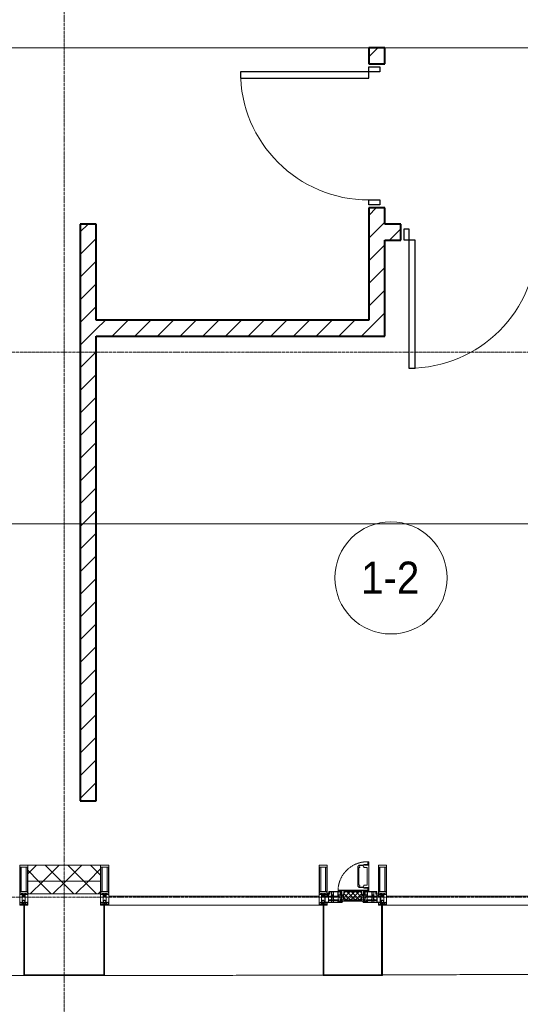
# Model space of a CAD drawing. Header units: millimetres. Extents: x 5617 to 107604, y 7718 to 206326.
# Tile 38 of 65: x 53114 to 56237, y 14731 to 20875. Entities that reach past the tile are written whole.
import ezdxf

# ---------------------------------------------------------------- set-up
doc = ezdxf.new("R2010")
doc.units = ezdxf.units.MM
for name, pattern in [('-D1-02х01', [3, 2, -1]), ('ADSK_Линия сетки', [25, 20, -2.5, 0, -2.5]), ('Линия сетки', [25, 20, -2.5, 0, -2.5])]:
    doc.linetypes.add(name, pattern=pattern)
for name, color, linetype, lineweight in [('Двери', 7, 'Continuous', 18), ('Импосты витража', 7, 'Continuous', 18), ('Колонны', 7, 'Continuous', 18), ('Марки помещений', 7, 'Continuous', 20), ('Окна', 7, 'Continuous', 18), ('Оси', 7, 'Continuous', 9), ('Панели витража', 7, 'Continuous', 18), ('Перекрытия', 7, 'Continuous', 18), ('Стены разрез', 7, 'Continuous', 40), ('Стены штриховка', 7, 'Continuous', 40), ('Форма', 7, 'Continuous', 18), ('Элементы узлов', 7, 'Continuous', 18)]:
    doc.layers.add(name, color=color, linetype=linetype, lineweight=lineweight)
doc.styles.add('Arial_3', font='arial.ttf', dxfattribs={"width": 0.9, "height": 200})
pattern_1 = [(45, (0, 0), (-70.71068, 70.71068), [])]
pattern_2 = [(45, (0, 0), (-70.71068, 70.71068), []), (135, (0, 0), (-70.71068, -70.71068), [])]

# ---------------------------------------------------------------- blocks, each defined once
blk = doc.blocks.new('A_DOR_Door - Вн_3_Одинарная_900x2100-2977806-МКСС_К4_L17_58_200_')
at = {"layer": 'Двери', "color": 253, "lineweight": 30, "true_color": 0xaaaaaa}
for p, q in [((-430, 20), (-400, 20)), ((-430, -50), (-430, 20)), ((-400, 20), (-400, -50)), ((400, -50), (400, 20)), ((400, 20), (430, 20)), ((430, 20), (430, -50)), ((-400, -50), (-430, -50)), ((-400, -50), (-400, -850)), ((-360, -50), (-400, -50)), ((-400, -50), (-400, -850)), ((-360, -850), (-360, -50)), ((430, -50), (400, -50)), ((-400, -850), (-360, -850))]:
    blk.add_line(p, q, dxfattribs=at)
at = {"layer": 'Двери', "color": 254, "lineweight": 9, "true_color": 0xd4d4d4}
blk.add_arc((-400, -50), 800, 270, 0, dxfattribs=at)
blk = doc.blocks.new('135_SLK_K4_AR_rvt-1-МКСС_К4_L17_58_200_')
at = {"layer": 'Стены разрез', "lineweight": 9, "true_color": 0xaaaaaa}
h = blk.add_hatch(dxfattribs=at)
h.set_pattern_fill('FP_3', color=253, style=0, pattern_type=2)
h.set_pattern_definition(pattern_1)
h.paths.add_polyline_path([(127950, 19000), (127950, 19700), (127850, 19700), (127850, 19000), (127900.1, 19000)])
h.paths.add_polyline_path([(127850, 20600), (127950, 20600), (127950, 20700), (127850, 20700)])
h = blk.add_hatch(dxfattribs=at)
h.set_pattern_fill('FP_3', color=253, style=0, pattern_type=2)
h.set_pattern_definition(pattern_1)
h.paths.add_polyline_path([(126150, 16000), (126150, 19600), (126050, 19600), (126050, 16000)])
h = blk.add_hatch(dxfattribs=at)
h.set_pattern_fill('FP_3', color=253, style=0, pattern_type=2)
h.set_pattern_definition(pattern_1)
h.paths.add_polyline_path([(129650, 19500), (129750, 19500), (129750, 19600), (128950, 19600), (128950, 19500)])
h.paths.add_polyline_path([(127950, 19500), (128050, 19500), (128050, 19600), (127950, 19600)])
h = blk.add_hatch(dxfattribs=at)
h.set_pattern_fill('FP_3', color=253, style=0, pattern_type=2)
h.set_pattern_definition(pattern_1)
h.paths.add_polyline_path([(127950, 18900), (127950, 19000), (126150, 19000), (126150, 18900), (127900.1, 18900)])
at = {"layer": 'Перекрытия', "color": 253, "true_color": 0xaaaaaa}
for p, q in [((127850, 20700), (125150, 20700)), ((130100, 20700), (127950, 20700))]:
    blk.add_line(p, q, dxfattribs=at)
at = {"layer": 'Стены разрез', "color": 253, "true_color": 0xaaaaaa}
for p, q in [((127950, 20700), (127850, 20700)), ((127850, 20700), (127850, 20600)), ((127950, 20600), (127950, 20700)), ((127850, 20600), (127950, 20600)), ((127950, 19700), (127850, 19700)), ((127850, 19700), (127850, 19000)), ((127950, 19600), (127950, 19700)), ((126050, 19600), (126050, 16000)), ((126150, 19600), (126050, 19600)), ((126150, 19000), (126150, 19600)), ((128050, 19600), (127950, 19600)), ((128050, 19500), (128050, 19600)), ((127950, 19000), (127950, 19500)), ((127950, 19500), (128050, 19500)), ((127850, 19000), (126150, 19000)), ((127950, 18900), (127950, 19000)), ((126150, 16000), (126150, 18900)), ((126150, 18900), (127950, 18900)), ((126050, 16000), (126150, 16000))]:
    blk.add_line(p, q, dxfattribs=at)
at = {"layer": 'Двери', "color": 253, "lineweight": 18, "true_color": 0xaaaaaa, "rotation": 270}
blk.add_blockref('A_DOR_Door - Вн_3_Одинарная_900x2100-2977806-МКСС_К4_L17_58_200_', (127900, 20150), dxfattribs=at)
at = {"layer": 'Двери', "color": 253, "lineweight": 18, "true_color": 0xaaaaaa}
blk.add_blockref('A_DOR_Door - Вн_3_Одинарная_900x2100-2977806-МКСС_К4_L17_58_200_', (128500, 19550), dxfattribs=at)
blk = doc.blocks.new('System Panel - A_PAN_Glass-7508020-МКСС_К4_L17_58_200_')
at = {"layer": 'Панели витража', "color": 253, "lineweight": 5, "true_color": 0xaaaaaa}
for p, q in [((656.25, 55), (-656.25, 55)), ((-656.25, 55), (-656.25, 0)), ((-656.25, 0), (656.25, 0)), ((656.25, 0), (656.25, 55))]:
    blk.add_line(p, q, dxfattribs=at)
blk = doc.blocks.new('A_PAN_Створка - 383мм-7508021-МКСС_К4_L17_58_200_')
at = {"layer": 'Панели витража', "lineweight": 5}
h = blk.add_hatch(dxfattribs=at)
h.set_pattern_fill('FP_5', color=256, style=0, pattern_type=2)
h.set_pattern_definition([(45, (-127750, -15350), (-14.1421356, 14.1421356), []), (135, (-127750, -15350), (-14.1421356, -14.1421356), [])])
h.paths.add_polyline_path([(-54.5, 31.8), (54.5, 31.8), (54.9, 34.1), (57.2, 36.4), (57.2, 60.8), (54.6, 63.4), (53.6, 82.7), (-54.6, 81.8), (-54.6, 63.4), (-57.2, 60.8), (-57.2, 36.4), (-54.9, 34.1)])
at = {"layer": 'Окна', "lineweight": 5}
for p, q in [((39.7, 249), (31.1, 240.4)), ((70.1, 249), (39.7, 249)), ((45.9, 246.8), (45, 244.7)), ((63.3, 246.8), (45.9, 246.8)), ((64.1, 245), (63.3, 246.8)), ((70.1, 252.9), (70.1, 249)), ((95.1, 252.9), (70.1, 252.9)), ((74.1, 248.4), (74.1, 252.9)), ((89.1, 248.4), (74.1, 248.4)), ((89.1, 252.9), (89.1, 248.4)), ((93.1, 248.4), (93.1, 252.9)), ((97.9, 248.4), (93.1, 248.4)), ((95.1, 270.5), (95.1, 252.9)), ((99.6, 270.5), (95.1, 270.5)), ((97.9, 262.4), (95.1, 262.4)), ((97.9, 262.4), (97.9, 248.4)), ((99.6, 270.5), (99.6, 87.5)), ((31.1, 117.6), (31.1, 240.4)), ((41.4, 234.2), (39.1, 233.8)), ((39.1, 179), (39.1, 233.8)), ((41.4, 234.2), (43.5, 236.3)), ((45, 244.7), (42.3, 239.8)), ((42.3, 239.8), (43.5, 236.3)), ((64.1, 245), (66.7, 241)), ((66.7, 241), (68.6, 239.7)), ((68.6, 239.7), (68.6, 236.4)), ((68.6, 236.4), (71.1, 233.9)), ((71.1, 233.9), (89.5, 233.9)), ((89.5, 233.9), (90.6, 232.8)), ((90.6, 125.2), (90.6, 232.8)), ((39.1, 179), (39.1, 124.2)), ((41.4, 123.8), (39.1, 124.2)), ((41.4, 123.8), (43.5, 121.7)), ((68.6, 121.6), (71.1, 124.1)), ((71.1, 124.1), (89.5, 124.1)), ((89.5, 124.1), (90.6, 125.2)), ((-153, 73.5), (-150, 73.5)), ((-153, 60), (-153, 73.5)), ((-150, 84), (-78, 84)), ((-150, 73.5), (-150, 84)), ((-91.5, 92), (91.5, 92)), ((-91.5, 87.5), (-91.5, 92)), ((-73.9, 87.5), (-91.5, 87.5)), ((-78, 84), (-78, 23.5)), ((-73.9, 62.5), (-73.9, 87.5)), ((-70, 62.5), (-73.9, 62.5)), ((-70, 32.1), (-70, 62.5)), ((39.7, 109), (31.1, 117.6)), ((70.1, 109), (39.7, 109)), ((42.3, 118.2), (43.5, 121.7)), ((45, 113.3), (42.3, 118.2)), ((45.9, 111.2), (45, 113.3)), ((63.3, 111.2), (45.9, 111.2)), ((64.1, 113), (63.3, 111.2)), ((64.1, 113), (66.7, 117)), ((66.7, 117), (68.6, 118.3)), ((68.6, 118.3), (68.6, 121.6)), ((70, 62.5), (70, 32.1)), ((73.9, 62.5), (70, 62.5)), ((70.1, 105.1), (70.1, 109)), ((95.1, 105.1), (70.1, 105.1)), ((73.9, 87.5), (73.9, 62.5)), ((91.5, 87.5), (73.9, 87.5)), ((74.1, 109.6), (74.1, 105.1)), ((89.1, 109.6), (74.1, 109.6)), ((78, 84), (150, 84)), ((78, 23.5), (78, 84)), ((89.1, 105.1), (89.1, 109.6)), ((91.5, 92), (91.5, 87.5)), ((93.1, 109.6), (93.1, 105.1)), ((97.9, 109.6), (93.1, 109.6)), ((95.1, 87.5), (95.1, 105.1)), ((97.9, 95.6), (95.1, 95.6)), ((99.6, 87.5), (95.1, 87.5)), ((97.9, 95.6), (97.9, 109.6)), ((150, 84), (150, 73.5)), ((150, 73.5), (153, 73.5)), ((153, 73.5), (153, 60)), ((-171, 57), (-156, 57)), ((-171, 17), (-171, 57)), ((-67.9, 17), (-171, 17)), ((-78, 23.5), (-67.9, 23.5)), ((-61.4, 23.5), (-70, 32.1)), ((-67.9, 23.5), (-64.6, 26.8)), ((-67.9, 17), (-67.9, 23.5)), ((-61.4, 23.5), (-67.9, 17)), ((-64.6, 26.8), (-61.4, 23.5)), ((61.4, 23.5), (-61.4, 23.5)), ((70, 32.1), (61.4, 23.5)), ((61.4, 23.5), (64.6, 26.8)), ((67.9, 17), (61.4, 23.5)), ((64.6, 26.8), (67.9, 23.5)), ((67.9, 23.5), (67.9, 17)), ((67.9, 23.5), (78, 23.5)), ((171, 17), (67.9, 17)), ((156, 57), (171, 57)), ((171, 57), (171, 17))]:
    blk.add_line(p, q, dxfattribs=at)
at = {"layer": 'Окна', "color": 253, "lineweight": 5, "true_color": 0xaaaaaa}
for p, q in [((-152, 20), (-152, 73.5)), ((-150.5, 69.5), (-150.5, 73.5)), ((-145, 69.5), (-150.5, 69.5)), ((-150.5, 33.6), (-150.5, 68)), ((-150.5, 68), (-143.5, 68)), ((-148.5, 82.5), (-132.4, 82.5)), ((-148.5, 81), (-148.5, 82.5)), ((-143.5, 81), (-148.5, 81)), ((-145, 69.5), (-145, 79.5)), ((-143.5, 68), (-143.5, 81)), ((-132.4, 56.6), (-132.4, 82.5)), ((-131, 82.5), (-120.8, 82.5)), ((-131, 82.5), (-131, 64.6)), ((-131, 64.6), (-120.8, 64.6)), ((-131, 56.5), (-131, 62.6)), ((-120.8, 62.6), (-131, 62.6)), ((-120.8, 82.5), (-120.8, 64.6)), ((-120.8, 56.5), (-120.8, 62.6)), ((-119.3, 82.5), (-92.5, 82.5)), ((-119.3, 56.6), (-119.3, 82.5)), ((-92.5, 56.6), (-92.5, 82.5)), ((-90.8, 82.5), (-79.5, 82.5)), ((-90.8, 64.6), (-90.8, 82.5)), ((-80.1, 64.6), (-90.8, 64.6)), ((-90.8, 62.7), (-90.8, 56.6)), ((-80.4, 62.7), (-90.8, 62.7)), ((-85, 84), (-85, 87.5)), ((-85, 87.5), (-78, 87.5)), ((-78, 84), (-85, 84)), ((-80.4, 61.1), (-80.4, 62.7)), ((-80.1, 66.1), (-80.1, 64.6)), ((-78, 66.1), (-80.1, 66.1)), ((-79.5, 82.5), (-79.5, 80.6)), ((-79.5, 80.6), (-78, 80.6)), ((-78, 87.5), (-78, 84)), ((-78, 66.1), (-78, 61.1)), ((78, 87.5), (78, 84)), ((85, 87.5), (78, 87.5)), ((78, 84), (85, 84)), ((79.5, 80.6), (78, 80.6)), ((78, 66.1), (78, 61.1)), ((78, 66.1), (80.1, 66.1)), ((90.8, 82.5), (79.5, 82.5)), ((79.5, 82.5), (79.5, 80.6)), ((80.1, 66.1), (80.1, 64.6)), ((80.1, 64.6), (90.8, 64.6)), ((80.4, 62.7), (90.8, 62.7)), ((80.4, 61.1), (80.4, 62.7)), ((85, 84), (85, 87.5)), ((90.8, 64.6), (90.8, 82.5)), ((90.8, 62.7), (90.8, 56.6)), ((119.3, 82.5), (92.5, 82.5)), ((92.5, 56.6), (92.5, 82.5)), ((119.3, 56.6), (119.3, 82.5)), ((120.8, 82.5), (120.8, 64.6)), ((131, 82.5), (120.8, 82.5)), ((131, 64.6), (120.8, 64.6)), ((120.8, 56.5), (120.8, 62.6)), ((120.8, 62.6), (131, 62.6)), ((131, 82.5), (131, 64.6)), ((131, 56.5), (131, 62.6)), ((132.4, 56.6), (132.4, 82.5)), ((148.5, 82.5), (132.4, 82.5)), ((143.5, 81), (148.5, 81)), ((143.5, 68), (143.5, 81)), ((150.5, 68), (143.5, 68)), ((145, 69.5), (145, 79.5)), ((145, 69.5), (150.5, 69.5)), ((148.5, 81), (148.5, 82.5)), ((150.5, 69.5), (150.5, 73.5)), ((150.5, 33.6), (150.5, 68)), ((152, 20), (152, 73.5)), ((-171, 55.5), (-152, 55.5)), ((-171, 18.5), (-153.5, 18.5)), ((-153.5, 18.5), (-152, 20)), ((-150.5, 56.6), (-132.4, 56.6)), ((-136.4, 52.4), (-150.5, 52.4)), ((-136.3, 33.6), (-150.5, 33.6)), ((-150.5, 29.4), (-132.4, 29.4)), ((-150.5, 17), (-150.5, 29.4)), ((-132.4, 18.6), (-150.5, 18.6)), ((-137.2, 54.8), (-135.8, 50.8)), ((-132.5, 54.8), (-137.2, 54.8)), ((-137.2, 31), (-135.8, 35)), ((-132.5, 31), (-137.2, 31)), ((-132.1, 49), (-135.8, 50.8)), ((-132.1, 36.8), (-135.8, 35)), ((-132.5, 53.8), (-133.4, 52)), ((-133.4, 52), (-130.1, 50.4)), ((-133.4, 33.7), (-130.1, 35.3)), ((-132.5, 31.9), (-133.4, 33.7)), ((-132.5, 53.8), (-132.5, 54.8)), ((-132.5, 31.9), (-132.5, 31)), ((-132.4, 29.4), (-132.4, 18.6)), ((-132.1, 49), (-132.1, 36.8)), ((-131, 56.5), (-120.8, 56.5)), ((-131, 55.1), (-131, 52.7)), ((-120.8, 55.1), (-131, 55.1)), ((-129.4, 51.1), (-131, 52.7)), ((-129.4, 34.6), (-131, 33)), ((-131, 30.9), (-131, 33)), ((-120.8, 30.9), (-131, 30.9)), ((-131, 29.5), (-120.8, 29.5)), ((-131, 18.2), (-131, 29.5)), ((-120.8, 18.2), (-131, 18.2)), ((-130.1, 50.4), (-129.4, 51.1)), ((-130.1, 35.3), (-130.1, 50.4)), ((-130.1, 35.3), (-129.4, 34.6)), ((-122.4, 51.1), (-120.8, 52.7)), ((-121.7, 50.4), (-122.4, 51.1)), ((-121.7, 35.3), (-122.4, 34.6)), ((-122.4, 34.6), (-120.8, 33)), ((-118.4, 52), (-121.7, 50.4)), ((-121.7, 35.3), (-121.7, 50.4)), ((-118.4, 33.7), (-121.7, 35.3)), ((-120.8, 55.1), (-120.8, 52.7)), ((-120.8, 30.9), (-120.8, 33)), ((-120.8, 18.2), (-120.8, 29.5)), ((-119.7, 49), (-115.9, 50.8)), ((-119.7, 49), (-119.7, 36.8)), ((-119.7, 36.8), (-115.9, 35)), ((-92.5, 56.6), (-119.3, 56.6)), ((-119.3, 54.8), (-114.6, 54.8)), ((-119.3, 53.8), (-119.3, 54.8)), ((-119.3, 53.8), (-118.4, 52)), ((-119.3, 31.9), (-118.4, 33.7)), ((-119.3, 31.9), (-119.3, 31)), ((-119.3, 31), (-114.6, 31)), ((-92.5, 29.4), (-119.3, 29.4)), ((-119.3, 29.4), (-119.3, 18.6)), ((-119.3, 18.6), (-92.5, 18.6)), ((-114.6, 54.8), (-115.9, 50.8)), ((-114.6, 31), (-115.9, 35)), ((-94.1, 33.5), (-115.4, 33.5)), ((-94.1, 52.5), (-115.3, 52.5)), ((-89.9, 50.9), (-94.1, 52.5)), ((-89.9, 35.1), (-94.1, 33.5)), ((-92.5, 18.6), (-92.5, 29.4)), ((-90.8, 56.6), (-85.9, 56.6)), ((-90.8, 18.5), (-90.8, 29.4)), ((-90.8, 29.4), (-85.9, 29.4)), ((-87.3, 18.5), (-90.8, 18.5)), ((-89.9, 52.2), (-88.6, 53.5)), ((-89.9, 52.2), (-89.9, 50.9)), ((-89.9, 35.1), (-89.9, 50.9)), ((-89.9, 32.5), (-89.9, 35.1)), ((-85.9, 32.5), (-89.9, 32.5)), ((-85.9, 53.5), (-88.6, 53.5)), ((-87.3, 21.9), (-85.9, 21.9)), ((-87.3, 20.4), (-87.3, 21.9)), ((-87.3, 20.4), (-87.3, 18.5)), ((-84.8, 20.4), (-87.3, 20.4)), ((-85.9, 56.6), (-85.9, 53.5)), ((-85.9, 53.5), (-78, 45.6)), ((-85.9, 29.4), (-85.9, 32.5)), ((-85.9, 21.9), (-85.9, 29.4)), ((-85.9, 18.2), (-85.9, 20.4)), ((-75.9, 18.2), (-85.9, 18.2)), ((-83.4, 20.4), (-84.8, 20.4)), ((-70, 33.8), (-83.4, 20.4)), ((-78, 61.1), (-80.4, 61.1)), ((-78, 45.6), (-78, 36.8)), ((-78, 36.8), (-70, 36.8)), ((-75.9, 23.5), (-73, 23.5)), ((-75.9, 21.5), (-75.9, 23.5)), ((-75.9, 21.5), (-75.9, 18.2)), ((-74.9, 21.5), (-75.9, 21.5)), ((-74.9, 17.9), (-74.9, 21.5)), ((-68.9, 17.9), (-74.9, 17.9)), ((-67.2, 29.3), (-73, 23.5)), ((-70, 36.8), (-70, 33.8)), ((-68.9, 21.5), (-68.9, 17.9)), ((-67.9, 21.5), (-68.9, 21.5)), ((-67.9, 23.5), (-64.6, 26.8)), ((-67.9, 21.5), (-67.9, 23.5)), ((-64.6, 26.8), (-67.2, 29.3)), ((64.6, 26.8), (67.2, 29.3)), ((67.9, 23.5), (64.6, 26.8)), ((67.2, 29.3), (73, 23.5)), ((67.9, 21.5), (67.9, 23.5)), ((67.9, 21.5), (68.9, 21.5)), ((68.9, 21.5), (68.9, 17.9)), ((68.9, 17.9), (74.9, 17.9)), ((70, 36.8), (70, 33.8)), ((78, 36.8), (70, 36.8)), ((70, 33.8), (83.4, 20.4)), ((75.9, 23.5), (73, 23.5)), ((74.9, 21.5), (75.9, 21.5)), ((74.9, 17.9), (74.9, 21.5)), ((75.9, 21.5), (75.9, 23.5)), ((75.9, 21.5), (75.9, 18.2)), ((75.9, 18.2), (85.9, 18.2)), ((78, 61.1), (80.4, 61.1)), ((85.9, 53.5), (78, 45.6)), ((78, 45.6), (78, 36.8)), ((83.4, 20.4), (84.8, 20.4)), ((84.8, 20.4), (87.3, 20.4)), ((85.9, 56.6), (85.9, 53.5)), ((90.8, 56.6), (85.9, 56.6)), ((85.9, 53.5), (88.6, 53.5)), ((85.9, 32.5), (89.9, 32.5)), ((85.9, 29.4), (85.9, 32.5)), ((85.9, 21.9), (85.9, 29.4)), ((90.8, 29.4), (85.9, 29.4)), ((87.3, 21.9), (85.9, 21.9)), ((85.9, 18.2), (85.9, 20.4)), ((87.3, 20.4), (87.3, 21.9)), ((87.3, 20.4), (87.3, 18.5)), ((87.3, 18.5), (90.8, 18.5)), ((89.9, 52.2), (88.6, 53.5)), ((89.9, 50.9), (94.1, 52.5)), ((89.9, 52.2), (89.9, 50.9)), ((89.9, 35.1), (89.9, 50.9)), ((89.9, 35.1), (94.1, 33.5)), ((89.9, 32.5), (89.9, 35.1)), ((90.8, 18.5), (90.8, 29.4)), ((92.5, 56.6), (119.3, 56.6)), ((92.5, 18.6), (92.5, 29.4)), ((92.5, 29.4), (119.3, 29.4)), ((119.3, 18.6), (92.5, 18.6)), ((94.1, 52.5), (115.3, 52.5)), ((94.1, 33.5), (115.4, 33.5)), ((114.6, 54.8), (115.9, 50.8)), ((119.3, 54.8), (114.6, 54.8)), ((114.6, 31), (115.9, 35)), ((119.3, 31), (114.6, 31)), ((119.7, 49), (115.9, 50.8)), ((119.7, 36.8), (115.9, 35)), ((119.3, 53.8), (118.4, 52)), ((118.4, 52), (121.7, 50.4)), ((118.4, 33.7), (121.7, 35.3)), ((119.3, 31.9), (118.4, 33.7)), ((119.3, 53.8), (119.3, 54.8)), ((119.3, 31.9), (119.3, 31)), ((119.3, 29.4), (119.3, 18.6)), ((119.7, 49), (119.7, 36.8)), ((131, 56.5), (120.8, 56.5)), ((120.8, 55.1), (120.8, 52.7)), ((120.8, 55.1), (131, 55.1)), ((122.4, 51.1), (120.8, 52.7)), ((122.4, 34.6), (120.8, 33)), ((120.8, 30.9), (120.8, 33)), ((120.8, 30.9), (131, 30.9)), ((120.8, 18.2), (120.8, 29.5)), ((131, 29.5), (120.8, 29.5)), ((120.8, 18.2), (131, 18.2)), ((121.7, 50.4), (122.4, 51.1)), ((121.7, 35.3), (121.7, 50.4)), ((121.7, 35.3), (122.4, 34.6)), ((129.4, 51.1), (131, 52.7)), ((130.1, 50.4), (129.4, 51.1)), ((130.1, 35.3), (129.4, 34.6)), ((129.4, 34.6), (131, 33)), ((133.4, 52), (130.1, 50.4)), ((130.1, 35.3), (130.1, 50.4)), ((133.4, 33.7), (130.1, 35.3)), ((131, 55.1), (131, 52.7)), ((131, 30.9), (131, 33)), ((131, 18.2), (131, 29.5)), ((132.1, 49), (135.8, 50.8)), ((132.1, 49), (132.1, 36.8)), ((132.1, 36.8), (135.8, 35)), ((150.5, 56.6), (132.4, 56.6)), ((150.5, 29.4), (132.4, 29.4)), ((132.4, 29.4), (132.4, 18.6)), ((132.4, 18.6), (150.5, 18.6)), ((132.5, 54.8), (137.2, 54.8)), ((132.5, 53.8), (132.5, 54.8)), ((132.5, 53.8), (133.4, 52)), ((132.5, 31.9), (133.4, 33.7)), ((132.5, 31.9), (132.5, 31)), ((132.5, 31), (137.2, 31)), ((137.2, 54.8), (135.8, 50.8)), ((137.2, 31), (135.8, 35)), ((136.3, 33.6), (150.5, 33.6)), ((136.4, 52.4), (150.5, 52.4)), ((150.5, 17), (150.5, 29.4)), ((171, 55.5), (152, 55.5)), ((153.5, 18.5), (152, 20)), ((171, 18.5), (153.5, 18.5))]:
    blk.add_line(p, q, dxfattribs=at)
at = {"layer": 'Окна', "linetype": '-D1-02х01', "lineweight": 5}
blk.add_arc((91.4, 87.5), 183, 88.85546, 178.59095, dxfattribs=at)
at = {"layer": 'Окна', "lineweight": 5}
for centre, start, end in [((-156, 60), 270, 360), ((156, 60), 180, 270)]:
    blk.add_arc(centre, 3, start, end, dxfattribs=at)
at = {"layer": 'Элементы узлов', "color": 253, "lineweight": 5, "true_color": 0xaaaaaa}
for p, q in [((-91.5, 92), (-91.5, 87.5)), ((-91.5, 92), (91.5, 92)), ((-91.5, 87.5), (-73.9, 87.5)), ((-83.4, 90.3), (-69.4, 90.3)), ((-83.4, 90.3), (-83.4, 87.5)), ((-73.9, 87.5), (-73.9, 62.5)), ((-69.4, 85.5), (-73.9, 85.5)), ((-73.9, 81.5), (-69.4, 81.5)), ((-69.4, 66.5), (-73.9, 66.5)), ((-73.9, 62.5), (-70, 62.5)), ((-70, 62.5), (-70, 32.1)), ((-69.4, 90.3), (-69.4, 85.5)), ((-69.4, 81.5), (-69.4, 66.5)), ((-67.9, 89.3), (-66.9, 90.3)), ((-67.9, 62.5), (-67.9, 89.3)), ((-61.7, 62.5), (-67.9, 62.5)), ((-66.9, 90.3), (-57.4, 90.3)), ((-60.1, 67.7), (-61.7, 64.9)), ((-61.7, 64.9), (-61.7, 62.5)), ((-56.4, 67.7), (-60.1, 67.7)), ((-57.4, 90.3), (-56.4, 89.4)), ((-57.4, 61), (-54.9, 63.5)), ((-54.6, 63.4), (-57.2, 60.8)), ((-56.4, 89.4), (-56.4, 67.7)), ((-53.9, 90.3), (-54.9, 89.3)), ((-54.9, 89.3), (-54.9, 85.6)), ((-54.9, 85.6), (-53.9, 84.6)), ((-54.9, 81.9), (-53.8, 83)), ((-54.9, 63.5), (-54.9, 81.9)), ((-53.6, 82.7), (-54.6, 81.8)), ((-54.6, 81.8), (-54.6, 63.4)), ((53.9, 90.3), (-53.9, 90.3)), ((-53.9, 84.6), (53.9, 84.6)), ((53.8, 83), (-53.8, 83)), ((53.6, 82.7), (-53.6, 82.7)), ((54.6, 81.8), (53.6, 82.7)), ((54.9, 81.9), (53.8, 83)), ((53.9, 90.3), (54.9, 89.3)), ((54.9, 85.6), (53.9, 84.6)), ((54.6, 63.4), (54.6, 81.8)), ((57.2, 60.8), (54.6, 63.4)), ((54.9, 89.3), (54.9, 85.6)), ((54.9, 63.5), (54.9, 81.9)), ((57.4, 61), (54.9, 63.5)), ((57.4, 90.3), (56.4, 89.4)), ((56.4, 89.4), (56.4, 67.7)), ((56.4, 67.7), (60.1, 67.7)), ((66.9, 90.3), (57.4, 90.3)), ((60.1, 67.7), (61.7, 64.9)), ((61.7, 64.9), (61.7, 62.5)), ((61.7, 62.5), (67.9, 62.5)), ((67.9, 89.3), (66.9, 90.3)), ((67.9, 62.5), (67.9, 89.3)), ((69.4, 90.3), (69.4, 85.5)), ((83.4, 90.3), (69.4, 90.3)), ((69.4, 85.5), (73.9, 85.5)), ((69.4, 81.5), (69.4, 66.5)), ((73.9, 81.5), (69.4, 81.5)), ((69.4, 66.5), (73.9, 66.5)), ((70, 62.5), (70, 32.1)), ((73.9, 62.5), (70, 62.5)), ((91.5, 87.5), (73.9, 87.5)), ((73.9, 87.5), (73.9, 62.5)), ((83.4, 90.3), (83.4, 87.5)), ((91.5, 92), (91.5, 87.5)), ((-70, 32.1), (-61.4, 23.5)), ((-66, 56.5), (-67.8, 55.7)), ((-67.8, 55.7), (-67.8, 38.3)), ((-67.8, 38.3), (-65.7, 37.4)), ((-66, 56.5), (-62, 59.1)), ((-65.7, 37.4), (-60.8, 34.7)), ((-62, 59.1), (-60.7, 61)), ((61.4, 23.5), (-61.4, 23.5)), ((-60.8, 34.7), (-57.3, 35.9)), ((-60.7, 61), (-57.4, 61)), ((-55.2, 33.8), (-57.3, 35.9)), ((-57.2, 60.8), (-57.2, 36.4)), ((-57.2, 36.4), (-54.9, 34.1)), ((-55.2, 33.8), (-54.8, 31.5)), ((-54.9, 34.1), (-54.5, 31.8)), ((-53.9, 30.5), (-54.9, 29.5)), ((-54.9, 29.5), (-54.9, 25.8)), ((-54.9, 25.8), (-53.9, 24.8)), ((0, 31.5), (-54.8, 31.5)), ((-54.5, 31.8), (54.5, 31.8)), ((53.9, 30.5), (-53.9, 30.5)), ((-53.9, 24.8), (53.9, 24.8)), ((0, 31.5), (54.8, 31.5)), ((53.9, 30.5), (54.9, 29.5)), ((54.9, 25.8), (53.9, 24.8)), ((54.5, 31.8), (54.9, 34.1)), ((55.2, 33.8), (54.8, 31.5)), ((54.9, 34.1), (57.2, 36.4)), ((54.9, 29.5), (54.9, 25.8)), ((55.2, 33.8), (57.3, 35.9)), ((57.2, 36.4), (57.2, 60.8)), ((60.8, 34.7), (57.3, 35.9)), ((60.7, 61), (57.4, 61)), ((62, 59.1), (60.7, 61)), ((65.7, 37.4), (60.8, 34.7)), ((70, 32.1), (61.4, 23.5)), ((66, 56.5), (62, 59.1)), ((67.8, 38.3), (65.7, 37.4)), ((66, 56.5), (67.8, 55.7)), ((67.8, 55.7), (67.8, 38.3))]:
    blk.add_line(p, q, dxfattribs=at)
blk = doc.blocks.new('Rectangular Mullion - 50Wx250H-2623690-МКСС_К4_L17_58_200_')
at = {"layer": 'Элементы узлов', "color": 253, "lineweight": 5, "true_color": 0xaaaaaa}
for p, q in [((-25, 65.2), (-25, 250)), ((-25, 250), (0, 250)), ((25, 250), (0, 250)), ((25, 65.2), (25, 250)), ((-23, 237.3), (0, 237.3)), ((-23, 237.3), (-23, 73.6)), ((-14.9, 84), (-14.9, 237.3)), ((23, 237.3), (0, 237.3)), ((14.9, 84), (14.9, 237.3)), ((23, 237.3), (23, 73.6)), ((-14, 65.2), (-25, 65.2)), ((0, 84), (-23, 84)), ((-0.5, 73.6), (-23, 73.6)), ((-14, 71.3), (-14, 65.2)), ((-10, 71.3), (-14, 71.3)), ((-10, 53), (-10, 71.3)), ((-7, 65.2), (-5.9, 67.3)), ((-7, 65.2), (-7, 54.7)), ((-4.1, 67.3), (-5.9, 67.3)), ((-4.1, 67.3), (-2.9, 65.1)), ((-2.9, 65.1), (-2.9, 54.6)), ((0, 84), (23, 84)), ((0.5, 73.6), (23, 73.6)), ((4.1, 67.3), (2.9, 65.1)), ((2.9, 65.1), (2.9, 54.6)), ((4.1, 67.3), (5.9, 67.3)), ((7, 65.2), (5.9, 67.3)), ((7, 65.2), (7, 54.7)), ((10, 71.3), (14, 71.3)), ((10, 53), (10, 71.3)), ((14, 71.3), (14, 65.2)), ((14, 65.2), (25, 65.2)), ((-23.8, 14.6), (-25, 14.2)), ((-25, 0), (-25, 14.2)), ((-22.3, 17), (-23.8, 17)), ((-23.8, 17), (-23.8, 14.6)), ((-22.5, 10.6), (-23.8, 14.6)), ((-22.5, 10.6), (-23.7, 9.9)), ((-23.7, 1.3), (-23.7, 9.9)), ((-23.7, 1.3), (-11.8, 1.3)), ((-23.2, 10.2), (-22.5, 8)), ((-22.5, 8), (-22.5, 4.5)), ((-21.3, 4.5), (-22.5, 4.5)), ((-22.3, 17), (-22.3, 16)), ((-22.3, 16), (-21.3, 16)), ((-19, 17.6), (-21.3, 16)), ((-21.3, 4.5), (-21.3, 6.5)), ((-21.3, 6.5), (-14.2, 6.5)), ((-18.4, 16.6), (-19, 17.6)), ((-7.4, 16.6), (-18.4, 16.6)), ((-14.2, 6.5), (-14.2, 4.5)), ((-13.2, 4.5), (-14.2, 4.5)), ((-13.2, 4.5), (-12.2, 7.2)), ((-12.7, 7.6), (-11.3, 11.4)), ((-12.7, 7.6), (-11.8, 6.9)), ((-12.2, 9), (-12.2, 14.8)), ((-12.2, 14.8), (0, 14.8)), ((-11.8, 1.3), (-11.8, 6.9)), ((-10.5, 11.2), (-11.3, 11.4)), ((-10.5, 1.5), (-10.5, 11.2)), ((-4.8, 1.5), (-10.5, 1.5)), ((-8.7, 53), (-10, 53)), ((-10, 53), (-10, 17)), ((-10, 17), (-7.5, 17)), ((-8.7, 53), (-7, 54.7)), ((-8.5, 23), (-1.5, 30)), ((-8.5, 18.5), (-8.5, 23)), ((-7.5, 18.5), (-8.5, 18.5)), ((-7.5, 17), (-7.5, 18.5)), ((-7.4, 18), (-7.4, 16.6)), ((-2.6, 18), (-7.4, 18)), ((0, 8), (-4.8, 8)), ((-4.8, 1.5), (-4.8, 8)), ((-1.3, 53), (-2.9, 54.6)), ((-2.6, 18), (-2.6, 16.8)), ((-2.6, 16.8), (0, 16.8)), ((-1.5, 30), (0, 30)), ((0, 53), (-1.3, 53)), ((0, 53), (1.3, 53)), ((1.5, 30), (0, 30)), ((2.6, 16.8), (0, 16.8)), ((0, 14.8), (0, 16.8)), ((0, 14.8), (0, 16.8)), ((12.2, 14.8), (0, 14.8)), ((0, 0), (0, 8)), ((0, 8), (4.8, 8)), ((0, 0), (0, 8)), ((1.3, 53), (2.9, 54.6)), ((8.5, 23), (1.5, 30)), ((2.6, 18), (2.6, 16.8)), ((2.6, 18), (7.4, 18)), ((4.8, 1.5), (4.8, 8)), ((4.8, 1.5), (10.5, 1.5)), ((8.7, 53), (7, 54.7)), ((7.4, 18), (7.4, 16.6)), ((7.4, 16.6), (18.4, 16.6)), ((7.5, 18.5), (8.5, 18.5)), ((7.5, 17), (7.5, 18.5)), ((10, 17), (7.5, 17)), ((8.5, 18.5), (8.5, 23)), ((8.7, 53), (10, 53)), ((10, 53), (10, 17)), ((10.5, 11.2), (11.3, 11.4)), ((10.5, 1.5), (10.5, 11.2)), ((12.7, 7.6), (11.3, 11.4)), ((12.7, 7.6), (11.8, 6.9)), ((11.8, 1.3), (11.8, 6.9)), ((23.7, 1.3), (11.8, 1.3)), ((12.2, 9), (12.2, 14.8)), ((13.2, 4.5), (12.2, 7.2)), ((13.2, 4.5), (14.2, 4.5)), ((21.3, 6.5), (14.2, 6.5)), ((14.2, 6.5), (14.2, 4.5)), ((18.4, 16.6), (19, 17.6)), ((19, 17.6), (21.3, 16)), ((22.3, 16), (21.3, 16)), ((21.3, 4.5), (21.3, 6.5)), ((21.3, 4.5), (22.5, 4.5)), ((22.3, 17), (22.3, 16)), ((22.3, 17), (23.8, 17)), ((22.5, 10.6), (23.8, 14.6)), ((22.5, 10.6), (23.7, 9.9)), ((23.2, 10.2), (22.5, 8)), ((22.5, 8), (22.5, 4.5)), ((23.7, 1.3), (23.7, 9.9)), ((23.8, 17), (23.8, 14.6)), ((23.8, 14.6), (25, 14.2)), ((25, 0), (25, 14.2)), ((-25, 0), (0, 0)), ((25, 0), (0, 0))]:
    blk.add_line(p, q, dxfattribs=at)
for centre, start, end in [((-0.5, 73.1), 360, 90), ((0.5, 73.1), 90, 180)]:
    blk.add_arc(centre, 0.5, start, end, dxfattribs=at)
blk = doc.blocks.new('Rectangular Mullion - R_StandardFrame_50Wx250H-V45-МКСС_К4_L17_58_200_')
at = {"layer": 'Импосты витража', "color": 253, "lineweight": 5, "true_color": 0xaaaaaa}
for p, q in [((-25, -250), (-25, 0)), ((-25, 0), (0, 0)), ((5, 0), (25, 0)), ((25, 0), (25, -250)), ((25, -250), (-25, -250))]:
    blk.add_line(p, q, dxfattribs=at)
blk = doc.blocks.new('Rectangular Mullion - R_StandardFrame_50Wx250H-7505731-МКСС_К4_L17_58_200_')
at = {"layer": 'Импосты витража', "color": 253, "lineweight": 5, "true_color": 0xaaaaaa}
for p, q in [((-25, -250), (-25, 0)), ((-25, 0), (-5, 0)), ((0, 0), (25, 0)), ((25, 0), (25, -250)), ((25, -250), (-25, -250))]:
    blk.add_line(p, q, dxfattribs=at)
blk = doc.blocks.new('Rectangular Mullion - R_StandardFrame_50Wx250H-V50-МКСС_К4_L17_58_200_')
at = {"layer": 'Импосты витража', "color": 253, "lineweight": 5, "true_color": 0xaaaaaa}
for p, q in [((-25, -250), (-25, 0)), ((-25, 0), (0, 0)), ((5, 0), (25, 0)), ((25, 0), (25, -17)), ((25, -57), (25, -250)), ((25, -250), (-25, -250))]:
    blk.add_line(p, q, dxfattribs=at)
blk = doc.blocks.new('Rectangular Mullion - R_StandardFrame_50Wx250H-V51-МКСС_К4_L17_58_200_')
at = {"layer": 'Импосты витража', "color": 253, "lineweight": 5, "true_color": 0xaaaaaa}
for p, q in [((-25, -17), (-25, 0)), ((-25, 0), (-5, 0)), ((0, 0), (25, 0)), ((25, 0), (25, -250)), ((-25, -250), (-25, -57)), ((25, -250), (-25, -250))]:
    blk.add_line(p, q, dxfattribs=at)
blk = doc.blocks.new('A_SLK_PAN_Type1 - Прямой тип панели-6537742-МКСС_К4_L17_58_200_')
at = {"layer": 'Колонны', "lineweight": 5}
for p, q in [((-252.5, 440), (252.5, 440)), ((-252.5, 0), (-252.5, 440)), ((-247.5, 435), (-247.5, 0)), ((247.5, 435), (-247.5, 435)), ((247.5, 0), (247.5, 435)), ((252.5, 440), (252.5, 0)), ((-247.5, 0), (-252.5, 0)), ((252.5, 0), (247.5, 0))]:
    blk.add_line(p, q, dxfattribs=at)
blk = doc.blocks.new('A_SLK_PAN_Type1 - Прямой тип панели Ф-1_1-7502634-МКСС_К4_L17_58_200_')
at = {"layer": 'Колонны', "lineweight": 5}
for p, q in [((-185, 440), (185, 440)), ((-185, 0), (-185, 440)), ((-180, 435), (-180, 0)), ((180, 435), (-180, 435)), ((180, 0), (180, 435)), ((185, 440), (185, 0)), ((-180, 0), (-185, 0)), ((185, 0), (180, 0))]:
    blk.add_line(p, q, dxfattribs=at)
blk = doc.blocks.new('135_SLK_K4_AR_FCD_rvt-1-МКСС_К4_L17_58_200_')
at = {"layer": 'Стены разрез', "lineweight": 5, "true_color": 0xaaaaaa}
h = blk.add_hatch(dxfattribs=at)
h.set_pattern_fill('FP_4', color=253, style=0, pattern_type=2)
h.set_pattern_definition(pattern_2)
h.paths.add_polyline_path([(126177.5, 15500), (126177.5, 15600), (125722.5, 15600), (125722.5, 15500)])
h = blk.add_hatch(dxfattribs=at)
h.set_pattern_fill('FP_4', color=253, style=0, pattern_type=2)
h.set_pattern_definition(pattern_2)
h.paths.add_polyline_path([(126177.5, 15420), (126177.5, 15500), (125722.5, 15500), (125722.5, 15420)])
at = {"layer": 'Стены разрез', "color": 253, "lineweight": 9, "true_color": 0xaaaaaa}
for p, q in [((126177.5, 15600), (125722.5, 15600)), ((125722.5, 15600), (125722.5, 15420)), ((126177.5, 15420), (126177.5, 15600)), ((125722.5, 15420), (126177.5, 15420))]:
    blk.add_line(p, q, dxfattribs=at)
at = {"layer": 'Стены штриховка', "color": 253, "lineweight": 9, "true_color": 0xaaaaaa}
blk.add_line((126177.5, 15500), (125722.5, 15500), dxfattribs=at)
at = {"layer": 'Форма', "color": 253, "lineweight": 9, "true_color": 0xaaaaaa}
blk.add_line((136800, 17730), (102941.4, 17730), dxfattribs=at)
at = {"layer": 'Форма', "color": 253, "lineweight": 5, "true_color": 0xaaaaaa, "flags": 128}
blk.add_lwpolyline([(123965, 14904.9), (125726.1, 14909.6), (125806.7, 14909.7)], dxfattribs=at)
at = {"layer": 'Форма', "color": 253, "lineweight": 9, "true_color": 0xaaaaaa}
for points, knots in [([(127935, 14914.1), (127955.3, 14914.2), (128088.5, 14914.6), (128278.1, 14915.2), (128503.8, 14916.1), (128673.3, 14916.7), (128842.8, 14917.4), (129068.5, 14918.3), (129350.5, 14919.5), (129632.5, 14920.7), (129858.3, 14921.8), (130027.8, 14922.6), (130197.2, 14923.4), (130423, 14924.5), (130704.9, 14925.9), (130986.9, 14927.4), (131212.7, 14928.5), (131382.2, 14929.4), (131551.7, 14930.3), (131721, 14931.2), (131890.2, 14932.1), (132059.3, 14933), (132228.4, 14933.9), (132397.6, 14934.8), (132567, 14935.7), (132736.7, 14936.6), (132906.2, 14937.5), (133075.5, 14938.4), (133244.6, 14939.3), (133413.6, 14940.1), (133582.7, 14941), (133751.9, 14941.8), (133893.1, 14942.5), (134006.2, 14943), (134091.1, 14943.4), (134176, 14943.8), (134289, 14944.3), (134430, 14944.9), (134599, 14945.6), (134767.9, 14946.3), (134936.9, 14947), (135106, 14947.6), (135275.5, 14948.2), (135445.5, 14948.7), (135615.8, 14949.2), (135842.6, 14949.8), (136125.8, 14950.4), (136464.2, 14950.9), (136688.4, 14951), (136800, 14951)], [-0.2618038, -0.2618038, -0.2618038, -0.2618038, -0.26, -0.25, -0.245, -0.24, -0.235, -0.23, -0.22, -0.21, -0.205, -0.2, -0.195, -0.19, -0.18, -0.17, -0.165, -0.16, -0.155, -0.15, -0.145, -0.14, -0.135, -0.13, -0.125, -0.12, -0.115, -0.11, -0.105, -0.1, -0.095, -0.09, -0.085, -0.0825, -0.08, -0.0775, -0.075, -0.07, -0.065, -0.06, -0.055, -0.05, -0.045, -0.04, -0.035, -0.03, -0.02, -0.01, 0, 0, 0, 0]), ([(124334.9, 14910.2), (124370.1, 14910.1), (124461.8, 14910), (124609.9, 14909.8), (124779.3, 14909.7), (125005.1, 14909.5), (125287.1, 14909.5), (125569.2, 14909.6), (125795, 14909.7), (125936, 14909.8), (126020.5, 14909.9), (126048.6, 14909.9)], [-0.36811911, -0.36811911, -0.36811911, -0.36811911, -0.365, -0.36, -0.355, -0.35, -0.34, -0.33, -0.325, -0.32, -0.31751594, -0.31751594, -0.31751594, -0.31751594]), ([(126202.6, 14910.1), (126236.1, 14910.2), (126382.5, 14910.4), (126641.6, 14910.8), (126923.7, 14911.3), (127149.4, 14911.9), (127318.9, 14912.3), (127457.4, 14912.7), (127539.5, 14912.9), (127565.1, 14913)], [-0.31296805, -0.31296805, -0.31296805, -0.31296805, -0.31, -0.3, -0.29, -0.285, -0.28, -0.275, -0.27273064, -0.27273064, -0.27273064, -0.27273064])]:
    blk.add_open_spline(points, degree=3, knots=knots, dxfattribs=at)
at = {"layer": 'Импосты витража', "color": 253, "lineweight": 5, "true_color": 0xaaaaaa}
for p in [(125697.5, 15350), (126202.5, 15350), (127565, 15350), (127935, 15350)]:
    blk.add_blockref('Rectangular Mullion - 50Wx250H-2623690-МКСС_К4_L17_58_200_', p, dxfattribs=at)
at = {"layer": 'Импосты витража', "color": 253, "lineweight": 5, "true_color": 0xaaaaaa, "extrusion": (0, 0, -1), "rotation": 180}
for name, p in [('Rectangular Mullion - R_StandardFrame_50Wx250H-V45-МКСС_К4_L17_58_200_', (-125697.5, 15350)), ('Rectangular Mullion - R_StandardFrame_50Wx250H-7505731-МКСС_К4_L17_58_200_', (-126202.5, 15350)), ('Rectangular Mullion - R_StandardFrame_50Wx250H-V50-МКСС_К4_L17_58_200_', (-127565, 15350)), ('Rectangular Mullion - R_StandardFrame_50Wx250H-V51-МКСС_К4_L17_58_200_', (-127935, 15350))]:
    blk.add_blockref(name, p, dxfattribs=at)
at = {"layer": 'Колонны', "color": 253, "lineweight": 5, "true_color": 0xaaaaaa, "rotation": 180}
for name, p in [('A_SLK_PAN_Type1 - Прямой тип панели-6537742-МКСС_К4_L17_58_200_', (125950, 15350)), ('A_SLK_PAN_Type1 - Прямой тип панели Ф-1_1-7502634-МКСС_К4_L17_58_200_', (127750, 15350))]:
    blk.add_blockref(name, p, dxfattribs=at)
at = {"layer": 'Панели витража', "color": 253, "lineweight": 5, "true_color": 0xaaaaaa}
for name, p in [('A_PAN_Створка - 383мм-7508021-МКСС_К4_L17_58_200_', (127750, 15350)), ('System Panel - A_PAN_Glass-7508020-МКСС_К4_L17_58_200_', (126883.8, 15350)), ('System Panel - A_PAN_Glass-7508020-МКСС_К4_L17_58_200_', (128616.3, 15350))]:
    blk.add_blockref(name, p, dxfattribs=at)
blk = doc.blocks.new('050_Марка_Помещение - Номер-620969-МКСС_К4_L17_58_200_')
at = {"layer": 'Марки помещений'}
blk.add_circle((0, 0), 3.5, dxfattribs=at)

msp = doc.modelspace()

# ---------------------------------------------------------------- linework, layer by layer
at = {"layer": 'Оси', "linetype": 'Линия сетки'}
msp.add_line((53391.3, 12025.7), (53391.3, 33150), dxfattribs=at)
at = {"layer": 'Оси', "linetype": 'ADSK_Линия сетки'}
for p, q in [((64356.3, 18800), (24852.5, 18800)), ((64356.3, 15400), (24852.5, 15400))]:
    msp.add_line(p, q, dxfattribs=at)

# ---------------------------------------------------------------- block references
at = {"lineweight": 5}
for name in ['135_SLK_K4_AR_FCD_rvt-1-МКСС_К4_L17_58_200_', '135_SLK_K4_AR_rvt-1-МКСС_К4_L17_58_200_']:
    msp.add_blockref(name, (-72558.7, 0), dxfattribs=at)
at = {"layer": 'Марки помещений', "xscale": 99.99999999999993, "yscale": 99.99999999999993, "zscale": 99.99999999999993}
msp.add_blockref('050_Марка_Помещение - Номер-620969-МКСС_К4_L17_58_200_', (55429.9, 17391.6), dxfattribs=at)

# ---------------------------------------------------------------- texts
at = {"layer": 'Марки помещений', "lineweight": 9, "insert": (55243.4, 17493.3), "char_height": 200, "width": 447.342, "attachment_point": 1, "style": 'Arial_3'}
msp.add_mtext('1-2', dxfattribs=at)

doc.saveas('drawing.dxf')
